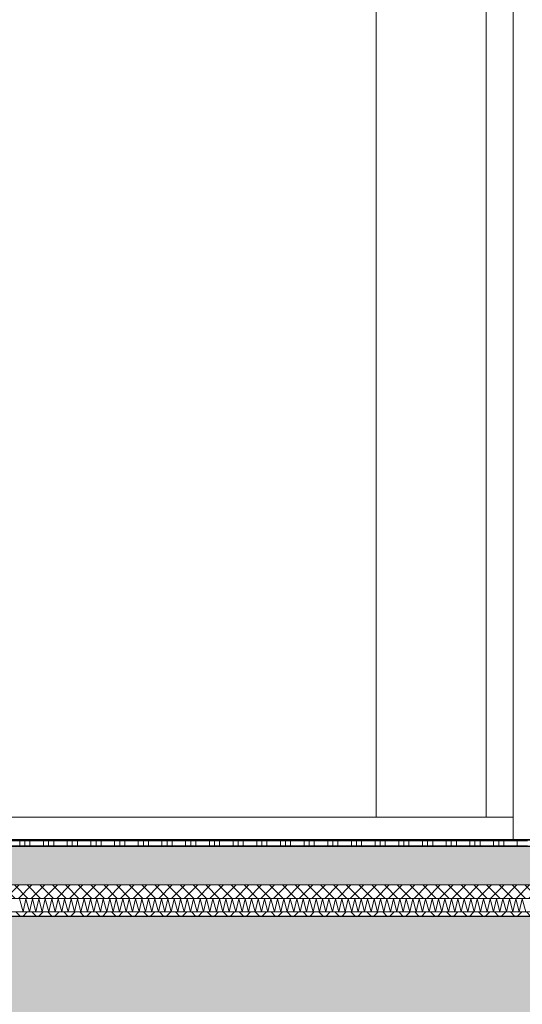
# Model space of a CAD drawing. Header units: metres. Extents: x -16 to 43.7, y -22.2 to 4.
# Tile 48 of 77: x 12.8 to 13.9, y -6.4 to -4.2. Entities that reach past the tile are written whole.
import ezdxf

# ---------------------------------------------------------------- set-up
doc = ezdxf.new("R2010")
doc.units = ezdxf.units.M
doc.header["$MEASUREMENT"] = 0
doc.layers.get('0').update_dxf_attribs({"color": 8, "lineweight": 9})
doc.layers.get('Defpoints').update_dxf_attribs({"color": 8, "lineweight": 9})
for name, color, linetype in [('Neubau_A-Decken', 8, 'Continuous'), ('Neubau_B-Bodenaufbau', 8, 'Continuous'), ('Neubau_B-Pfosten-Riegel-Fassade', 8, 'Continuous'), ('Neubau_T-Bemaßung', 8, 'Continuous')]:
    doc.layers.add(name, color=color, linetype=linetype)
doc.styles.add('ERSTELLTER_STIL_2', font='arial.ttf')
doc.dimstyles.new('ERSTELLTER_STIL__1', dxfattribs={"dimtxt": 0.0875, "dimasz": 0.059375, "dimexe": 0.18, "dimexo": 0.0625, "dimgap": 0, "dimtad": 1, "dimzin": 0, "dimdsep": 46, "dimtxsty": 'ERSTELLTER_STIL_2', "dimblk": 'ARROWHEAD_6', "dimblk1": 'ARROWHEAD_6', "dimblk2": 'ARROWHEAD_6', "dimcen": 0.09, "dimclrd": 7, "dimclre": 7, "dimclrt": 7, "dimazin": 0, "dimtfac": 1, "dimtdec": 4, "dimtmove": 0, "dimatfit": 3, "dimfxl": 1, "dimtolj": 1, "dimtzin": 0, "dimarcsym": 0})

# ---------------------------------------------------------------- blocks, each defined once
blk = doc.blocks.new('*X243', base_point=(3718.7656, 0))
at = {"layer": 'Neubau_B-Bodenaufbau', "color": 7, "linetype": 'Continuous', "lineweight": 9}
for p, q in [((4096.4799, 4.0193), (4096.4876, 3.9907)), ((4096.4876, 3.9907), (4096.4942, 4.0193)), ((4096.4942, 4.0193), (4096.5018, 3.9907)), ((4096.5018, 3.9907), (4096.5085, 4.0193)), ((4096.5085, 4.0193), (4096.5161, 3.9907)), ((4096.5161, 3.9907), (4096.5228, 4.0193)), ((4096.5228, 4.0193), (4096.5304, 3.9907)), ((4096.5304, 3.9907), (4096.537, 4.0193)), ((4096.537, 4.0193), (4096.5447, 3.9907)), ((4096.5447, 3.9907), (4096.5513, 4.0193)), ((4096.5513, 4.0193), (4096.559, 3.9907)), ((4096.559, 3.9907), (4096.5656, 4.0193)), ((4096.5656, 4.0193), (4096.5733, 3.9907)), ((4096.5733, 3.9907), (4096.5799, 4.0193)), ((4096.5799, 4.0193), (4096.5876, 3.9907)), ((4096.5876, 3.9907), (4096.5942, 4.0193)), ((4096.5942, 4.0193), (4096.6018, 3.9907)), ((4096.6018, 3.9907), (4096.6085, 4.0193)), ((4096.6085, 4.0193), (4096.6161, 3.9907)), ((4096.6161, 3.9907), (4096.6228, 4.0193)), ((4096.6228, 4.0193), (4096.6304, 3.9907)), ((4096.6304, 3.9907), (4096.637, 4.0193)), ((4096.637, 4.0193), (4096.6447, 3.9907)), ((4096.6447, 3.9907), (4096.6513, 4.0193)), ((4096.6513, 4.0193), (4096.659, 3.9907)), ((4096.659, 3.9907), (4096.6656, 4.0193)), ((4096.6656, 4.0193), (4096.6733, 3.9907)), ((4096.6733, 3.9907), (4096.6799, 4.0193)), ((4096.6799, 4.0193), (4096.6876, 3.9907)), ((4096.6876, 3.9907), (4096.6942, 4.0193)), ((4096.6942, 4.0193), (4096.7018, 3.9907)), ((4096.7018, 3.9907), (4096.7085, 4.0193)), ((4096.7085, 4.0193), (4096.7161, 3.9907)), ((4096.7161, 3.9907), (4096.7228, 4.0193)), ((4096.7228, 4.0193), (4096.7304, 3.9907)), ((4096.7304, 3.9907), (4096.737, 4.0193)), ((4096.737, 4.0193), (4096.7447, 3.9907)), ((4096.7447, 3.9907), (4096.7513, 4.0193)), ((4096.7513, 4.0193), (4096.759, 3.9907)), ((4096.759, 3.9907), (4096.7656, 4.0193)), ((4096.7656, 4.0193), (4096.7733, 3.9907)), ((4096.7733, 3.9907), (4096.7799, 4.0193)), ((4096.7799, 4.0193), (4096.7876, 3.9907)), ((4096.7876, 3.9907), (4096.7942, 4.0193)), ((4096.7942, 4.0193), (4096.8018, 3.9907)), ((4096.8018, 3.9907), (4096.8085, 4.0193)), ((4096.8085, 4.0193), (4096.8161, 3.9907)), ((4096.8161, 3.9907), (4096.8228, 4.0193)), ((4096.8228, 4.0193), (4096.8304, 3.9907)), ((4096.8304, 3.9907), (4096.837, 4.0193)), ((4096.837, 4.0193), (4096.8447, 3.9907)), ((4096.8447, 3.9907), (4096.8513, 4.0193)), ((4096.8513, 4.0193), (4096.859, 3.9907)), ((4096.859, 3.9907), (4096.8656, 4.0193)), ((4096.8656, 4.0193), (4096.8733, 3.9907)), ((4096.8733, 3.9907), (4096.8799, 4.0193)), ((4096.8799, 4.0193), (4096.8876, 3.9907)), ((4096.8876, 3.9907), (4096.8942, 4.0193)), ((4096.8942, 4.0193), (4096.9018, 3.9907)), ((4096.9018, 3.9907), (4096.9085, 4.0193)), ((4096.9085, 4.0193), (4096.9161, 3.9907)), ((4096.9161, 3.9907), (4096.9228, 4.0193)), ((4096.9228, 4.0193), (4096.9304, 3.9907)), ((4096.9304, 3.9907), (4096.937, 4.0193)), ((4096.937, 4.0193), (4096.9447, 3.9907)), ((4096.9447, 3.9907), (4096.9513, 4.0193)), ((4096.9513, 4.0193), (4096.959, 3.9907)), ((4096.959, 3.9907), (4096.9656, 4.0193)), ((4096.9656, 4.0193), (4096.9733, 3.9907)), ((4096.9733, 3.9907), (4096.9799, 4.0193)), ((4096.9799, 4.0193), (4096.9876, 3.9907)), ((4096.9876, 3.9907), (4096.9942, 4.0193)), ((4096.9942, 4.0193), (4097.0018, 3.9907)), ((4097.0018, 3.9907), (4097.0085, 4.0193)), ((4097.0085, 4.0193), (4097.0161, 3.9907)), ((4097.0161, 3.9907), (4097.0228, 4.0193)), ((4097.0228, 4.0193), (4097.0304, 3.9907)), ((4097.0304, 3.9907), (4097.037, 4.0193)), ((4097.037, 4.0193), (4097.0447, 3.9907)), ((4097.0447, 3.9907), (4097.0513, 4.0193)), ((4097.0513, 4.0193), (4097.059, 3.9907)), ((4097.059, 3.9907), (4097.0656, 4.0193)), ((4097.0656, 4.0193), (4097.0733, 3.9907)), ((4097.0733, 3.9907), (4097.0799, 4.0193)), ((4097.0799, 4.0193), (4097.0876, 3.9907)), ((4097.0876, 3.9907), (4097.0942, 4.0193)), ((4097.0942, 4.0193), (4097.1018, 3.9907)), ((4097.1018, 3.9907), (4097.1085, 4.0193)), ((4097.1085, 4.0193), (4097.1161, 3.9907)), ((4097.1161, 3.9907), (4097.1228, 4.0193)), ((4097.1228, 4.0193), (4097.1304, 3.9907)), ((4097.1304, 3.9907), (4097.137, 4.0193)), ((4097.137, 4.0193), (4097.1447, 3.9907)), ((4097.1447, 3.9907), (4097.1513, 4.0193)), ((4097.1513, 4.0193), (4097.159, 3.9907)), ((4097.159, 3.9907), (4097.1656, 4.0193)), ((4097.1656, 4.0193), (4097.1733, 3.9907)), ((4097.1733, 3.9907), (4097.1799, 4.0193)), ((4097.1799, 4.0193), (4097.1876, 3.9907)), ((4097.1876, 3.9907), (4097.1942, 4.0193)), ((4097.1942, 4.0193), (4097.2018, 3.9907)), ((4097.2018, 3.9907), (4097.2085, 4.0193)), ((4097.2085, 4.0193), (4097.2161, 3.9907)), ((4097.2161, 3.9907), (4097.2228, 4.0193)), ((4097.2228, 4.0193), (4097.2304, 3.9907)), ((4097.2304, 3.9907), (4097.237, 4.0193)), ((4097.237, 4.0193), (4097.2447, 3.9907)), ((4097.2447, 3.9907), (4097.2513, 4.0193)), ((4097.2513, 4.0193), (4097.259, 3.9907)), ((4097.259, 3.9907), (4097.2656, 4.0193)), ((4097.2656, 4.0193), (4097.2733, 3.9907)), ((4097.2733, 3.9907), (4097.2799, 4.0193)), ((4097.2799, 4.0193), (4097.2876, 3.9907)), ((4097.2876, 3.9907), (4097.2942, 4.0193)), ((4097.2942, 4.0193), (4097.3018, 3.9907)), ((4097.3018, 3.9907), (4097.3085, 4.0193)), ((4097.3085, 4.0193), (4097.3161, 3.9907)), ((4097.3161, 3.9907), (4097.3228, 4.0193)), ((4097.3228, 4.0193), (4097.3304, 3.9907)), ((4097.3304, 3.9907), (4097.337, 4.0193)), ((4097.337, 4.0193), (4097.3447, 3.9907)), ((4097.3447, 3.9907), (4097.3513, 4.0193)), ((4097.3513, 4.0193), (4097.359, 3.9907)), ((4097.359, 3.9907), (4097.3656, 4.0193)), ((4097.3656, 4.0193), (4097.3733, 3.9907)), ((4097.3733, 3.9907), (4097.3799, 4.0193)), ((4097.3799, 4.0193), (4097.3876, 3.9907)), ((4097.3876, 3.9907), (4097.3942, 4.0193)), ((4097.3942, 4.0193), (4097.4018, 3.9907)), ((4097.4018, 3.9907), (4097.4085, 4.0193)), ((4097.4085, 4.0193), (4097.4161, 3.9907)), ((4097.4161, 3.9907), (4097.4228, 4.0193)), ((4097.4228, 4.0193), (4097.4304, 3.9907)), ((4097.4304, 3.9907), (4097.437, 4.0193)), ((4097.437, 4.0193), (4097.4447, 3.9907)), ((4097.4447, 3.9907), (4097.4513, 4.0193)), ((4097.4513, 4.0193), (4097.459, 3.9907)), ((4097.459, 3.9907), (4097.4656, 4.0193)), ((4097.4656, 4.0193), (4097.4733, 3.9907)), ((4097.4733, 3.9907), (4097.4799, 4.0193)), ((4097.4799, 4.0193), (4097.4876, 3.9907)), ((4097.4876, 3.9907), (4097.4942, 4.0193)), ((4097.4942, 4.0193), (4097.5018, 3.9907)), ((4097.5018, 3.9907), (4097.5085, 4.0193)), ((4097.5085, 4.0193), (4097.5161, 3.9907)), ((4097.5161, 3.9907), (4097.5228, 4.0193)), ((4097.5228, 4.0193), (4097.5304, 3.9907)), ((4097.5304, 3.9907), (4097.537, 4.0193)), ((4097.537, 4.0193), (4097.5447, 3.9907)), ((4097.5447, 3.9907), (4097.5513, 4.0193)), ((4097.5513, 4.0193), (4097.559, 3.9907)), ((4097.559, 3.9907), (4097.5656, 4.0193)), ((4097.5656, 4.0193), (4097.5733, 3.9907)), ((4097.5733, 3.9907), (4097.5799, 4.0193)), ((4097.5799, 4.0193), (4097.5876, 3.9907)), ((4097.5876, 3.9907), (4097.5942, 4.0193)), ((4097.5942, 4.0193), (4097.6018, 3.9907))]:
    blk.add_line(p, q, dxfattribs=at)
blk = doc.blocks.new('*X244', base_point=(3718.7656, 0))
at = {"layer": 'Neubau_B-Bodenaufbau', "color": 7, "linetype": 'Continuous', "lineweight": 9}
for p, q in [((4096.4506, 4.1475), (4096.5031, 4.1475)), ((4096.4806, 4.15), (4096.4806, 4.1475)), ((4096.4806, 4.1475), (4096.4806, 4.135)), ((4096.4919, 4.15), (4096.4919, 4.1475)), ((4096.4919, 4.1475), (4096.4919, 4.135)), ((4096.5031, 4.15), (4096.5031, 4.1475)), ((4096.5031, 4.1475), (4096.5556, 4.1475)), ((4096.5031, 4.1475), (4096.5031, 4.135)), ((4096.5331, 4.15), (4096.5331, 4.1475)), ((4096.5331, 4.1475), (4096.5331, 4.135)), ((4096.5444, 4.15), (4096.5444, 4.1475)), ((4096.5444, 4.1475), (4096.5444, 4.135)), ((4096.5556, 4.15), (4096.5556, 4.1475)), ((4096.5556, 4.1475), (4096.6081, 4.1475)), ((4096.5556, 4.1475), (4096.5556, 4.135)), ((4096.5856, 4.15), (4096.5856, 4.1475)), ((4096.5856, 4.1475), (4096.5856, 4.135)), ((4096.5969, 4.15), (4096.5969, 4.1475)), ((4096.5969, 4.1475), (4096.5969, 4.135)), ((4096.6081, 4.15), (4096.6081, 4.1475)), ((4096.6081, 4.1475), (4096.6606, 4.1475)), ((4096.6081, 4.1475), (4096.6081, 4.135)), ((4096.6381, 4.15), (4096.6381, 4.1475)), ((4096.6381, 4.1475), (4096.6381, 4.135)), ((4096.6494, 4.15), (4096.6494, 4.1475)), ((4096.6494, 4.1475), (4096.6494, 4.135)), ((4096.6606, 4.15), (4096.6606, 4.1475)), ((4096.6606, 4.1475), (4096.7131, 4.1475)), ((4096.6606, 4.1475), (4096.6606, 4.135)), ((4096.6906, 4.15), (4096.6906, 4.1475)), ((4096.6906, 4.1475), (4096.6906, 4.135)), ((4096.7019, 4.15), (4096.7019, 4.1475)), ((4096.7019, 4.1475), (4096.7019, 4.135)), ((4096.7131, 4.15), (4096.7131, 4.1475)), ((4096.7131, 4.1475), (4096.7656, 4.1475)), ((4096.7131, 4.1475), (4096.7131, 4.135)), ((4096.7431, 4.15), (4096.7431, 4.1475)), ((4096.7431, 4.1475), (4096.7431, 4.135)), ((4096.7544, 4.15), (4096.7544, 4.1475)), ((4096.7544, 4.1475), (4096.7544, 4.135)), ((4096.7656, 4.15), (4096.7656, 4.1475)), ((4096.7656, 4.1475), (4096.8181, 4.1475)), ((4096.7656, 4.1475), (4096.7656, 4.135)), ((4096.7956, 4.15), (4096.7956, 4.1475)), ((4096.7956, 4.1475), (4096.7956, 4.135)), ((4096.8069, 4.15), (4096.8069, 4.1475)), ((4096.8069, 4.1475), (4096.8069, 4.135)), ((4096.8181, 4.15), (4096.8181, 4.1475)), ((4096.8181, 4.1475), (4096.8706, 4.1475)), ((4096.8181, 4.1475), (4096.8181, 4.135)), ((4096.8481, 4.15), (4096.8481, 4.1475)), ((4096.8481, 4.1475), (4096.8481, 4.135)), ((4096.8594, 4.15), (4096.8594, 4.1475)), ((4096.8594, 4.1475), (4096.8594, 4.135)), ((4096.8706, 4.15), (4096.8706, 4.1475)), ((4096.8706, 4.1475), (4096.9231, 4.1475)), ((4096.8706, 4.1475), (4096.8706, 4.135)), ((4096.9006, 4.15), (4096.9006, 4.1475)), ((4096.9006, 4.1475), (4096.9006, 4.135)), ((4096.9119, 4.15), (4096.9119, 4.1475)), ((4096.9119, 4.1475), (4096.9119, 4.135)), ((4096.9231, 4.15), (4096.9231, 4.1475)), ((4096.9231, 4.1475), (4096.9756, 4.1475)), ((4096.9231, 4.1475), (4096.9231, 4.135)), ((4096.9531, 4.15), (4096.9531, 4.1475)), ((4096.9531, 4.1475), (4096.9531, 4.135)), ((4096.9644, 4.15), (4096.9644, 4.1475)), ((4096.9644, 4.1475), (4096.9644, 4.135)), ((4096.9756, 4.15), (4096.9756, 4.1475)), ((4096.9756, 4.1475), (4097.0281, 4.1475)), ((4096.9756, 4.1475), (4096.9756, 4.135)), ((4097.0056, 4.15), (4097.0056, 4.1475)), ((4097.0056, 4.1475), (4097.0056, 4.135)), ((4097.0169, 4.15), (4097.0169, 4.1475)), ((4097.0169, 4.1475), (4097.0169, 4.135)), ((4097.0281, 4.15), (4097.0281, 4.1475)), ((4097.0281, 4.1475), (4097.0806, 4.1475)), ((4097.0281, 4.1475), (4097.0281, 4.135)), ((4097.0581, 4.15), (4097.0581, 4.1475)), ((4097.0581, 4.1475), (4097.0581, 4.135)), ((4097.0694, 4.15), (4097.0694, 4.1475)), ((4097.0694, 4.1475), (4097.0694, 4.135)), ((4097.0806, 4.15), (4097.0806, 4.1475)), ((4097.0806, 4.1475), (4097.1331, 4.1475)), ((4097.0806, 4.1475), (4097.0806, 4.135)), ((4097.1106, 4.15), (4097.1106, 4.1475)), ((4097.1106, 4.1475), (4097.1106, 4.135)), ((4097.1219, 4.15), (4097.1219, 4.1475)), ((4097.1219, 4.1475), (4097.1219, 4.135)), ((4097.1331, 4.15), (4097.1331, 4.1475)), ((4097.1331, 4.1475), (4097.1856, 4.1475)), ((4097.1331, 4.1475), (4097.1331, 4.135)), ((4097.1631, 4.15), (4097.1631, 4.1475)), ((4097.1631, 4.1475), (4097.1631, 4.135)), ((4097.1744, 4.15), (4097.1744, 4.1475)), ((4097.1744, 4.1475), (4097.1744, 4.135)), ((4097.1856, 4.15), (4097.1856, 4.1475)), ((4097.1856, 4.1475), (4097.2381, 4.1475)), ((4097.1856, 4.1475), (4097.1856, 4.135)), ((4097.2156, 4.15), (4097.2156, 4.1475)), ((4097.2156, 4.1475), (4097.2156, 4.135)), ((4097.2269, 4.15), (4097.2269, 4.1475)), ((4097.2269, 4.1475), (4097.2269, 4.135)), ((4097.2381, 4.15), (4097.2381, 4.1475)), ((4097.2381, 4.1475), (4097.2906, 4.1475)), ((4097.2381, 4.1475), (4097.2381, 4.135)), ((4097.2681, 4.15), (4097.2681, 4.1475)), ((4097.2681, 4.1475), (4097.2681, 4.135)), ((4097.2794, 4.15), (4097.2794, 4.1475)), ((4097.2794, 4.1475), (4097.2794, 4.135)), ((4097.2906, 4.15), (4097.2906, 4.1475)), ((4097.2906, 4.1475), (4097.3431, 4.1475)), ((4097.2906, 4.1475), (4097.2906, 4.135)), ((4097.3206, 4.15), (4097.3206, 4.1475)), ((4097.3206, 4.1475), (4097.3206, 4.135)), ((4097.3319, 4.15), (4097.3319, 4.1475)), ((4097.3319, 4.1475), (4097.3319, 4.135)), ((4097.3431, 4.15), (4097.3431, 4.1475)), ((4097.3431, 4.1475), (4097.3956, 4.1475)), ((4097.3431, 4.1475), (4097.3431, 4.135)), ((4097.3731, 4.15), (4097.3731, 4.1475)), ((4097.3731, 4.1475), (4097.3731, 4.135)), ((4097.3844, 4.15), (4097.3844, 4.1475)), ((4097.3844, 4.1475), (4097.3844, 4.135)), ((4097.3956, 4.15), (4097.3956, 4.1475)), ((4097.3956, 4.1475), (4097.4481, 4.1475)), ((4097.3956, 4.1475), (4097.3956, 4.135)), ((4097.4256, 4.15), (4097.4256, 4.1475)), ((4097.4256, 4.1475), (4097.4256, 4.135)), ((4097.4369, 4.15), (4097.4369, 4.1475)), ((4097.4369, 4.1475), (4097.4369, 4.135)), ((4097.4481, 4.15), (4097.4481, 4.1475)), ((4097.4481, 4.1475), (4097.5006, 4.1475)), ((4097.4481, 4.1475), (4097.4481, 4.135)), ((4097.4781, 4.15), (4097.4781, 4.1475)), ((4097.4781, 4.1475), (4097.4781, 4.135)), ((4097.4894, 4.15), (4097.4894, 4.1475)), ((4097.4894, 4.1475), (4097.4894, 4.135)), ((4097.5006, 4.15), (4097.5006, 4.1475)), ((4097.5006, 4.1475), (4097.5531, 4.1475)), ((4097.5006, 4.1475), (4097.5006, 4.135)), ((4097.5306, 4.15), (4097.5306, 4.1475)), ((4097.5306, 4.1475), (4097.5306, 4.135)), ((4097.5419, 4.15), (4097.5419, 4.1475)), ((4097.5419, 4.1475), (4097.5419, 4.135)), ((4097.5531, 4.15), (4097.5531, 4.1475)), ((4097.5531, 4.1475), (4097.6056, 4.1475)), ((4097.5531, 4.1475), (4097.5531, 4.135)), ((4097.5831, 4.15), (4097.5831, 4.1475)), ((4097.5831, 4.1475), (4097.5831, 4.135)), ((4096.4506, 4.1363), (4096.5031, 4.1363)), ((4096.5031, 4.1363), (4096.5556, 4.1363)), ((4096.5556, 4.1363), (4096.6081, 4.1363)), ((4096.6081, 4.1363), (4096.6606, 4.1363)), ((4096.6606, 4.1363), (4096.7131, 4.1363)), ((4096.7131, 4.1363), (4096.7656, 4.1363)), ((4096.7656, 4.1363), (4096.8181, 4.1363)), ((4096.8181, 4.1363), (4096.8706, 4.1363)), ((4096.8706, 4.1363), (4096.9231, 4.1363)), ((4096.9231, 4.1363), (4096.9756, 4.1363)), ((4096.9756, 4.1363), (4097.0281, 4.1363)), ((4097.0281, 4.1363), (4097.0806, 4.1363)), ((4097.0806, 4.1363), (4097.1331, 4.1363)), ((4097.1331, 4.1363), (4097.1856, 4.1363)), ((4097.1856, 4.1363), (4097.2381, 4.1363)), ((4097.2381, 4.1363), (4097.2906, 4.1363)), ((4097.2906, 4.1363), (4097.3431, 4.1363)), ((4097.3431, 4.1363), (4097.3956, 4.1363)), ((4097.3956, 4.1363), (4097.4481, 4.1363)), ((4097.4481, 4.1363), (4097.5006, 4.1363)), ((4097.5006, 4.1363), (4097.5531, 4.1363)), ((4097.5531, 4.1363), (4097.6056, 4.1363))]:
    blk.add_line(p, q, dxfattribs=at)
blk = doc.blocks.new('ARROWHEAD_6')
at = {"color": 0, "linetype": 'Continuous', "lineweight": 0}
for p, q in [((-0.5, -0.5), (0.5, 0.5)), ((0, 0), (-1, 0))]:
    blk.add_line(p, q, dxfattribs=at)
blk = doc.blocks.new('*D282')
at = {"layer": 'Defpoints', "color": 0, "linetype": 'Continuous', "transparency": 16777216}
for p in [(4.1043, -6.195), (23.555, -6.195), (11.715, -6.495)]:
    blk.add_point(p, dxfattribs=at)
at = {"layer": 'Neubau_T-Bemaßung', "linetype": 'Continuous', "lineweight": -2, "transparency": 16777216}
for p, q in [((4.1043, -6.1356), (4.1043, -6.0763)), ((23.4925, -6.195), (3.9243, -6.195)), ((4.1043, -6.195), (4.1043, -6.2317)), ((4.1043, -6.495), (4.1043, -6.4586)), ((11.6525, -6.495), (3.9243, -6.495)), ((4.1043, -6.5544), (4.1043, -6.6138))]:
    blk.add_line(p, q, dxfattribs=at)
at = {"layer": 'Neubau_T-Bemaßung', "linetype": 'Continuous', "lineweight": -2, "transparency": 16777216, "xscale": 0.059375, "yscale": 0.059375, "zscale": 0.059375}
for p, rotation in [((4.1043, -6.195), 270), ((4.1043, -6.495), 90)]:
    blk.add_blockref('ARROWHEAD_6', p, dxfattribs=dict(at, rotation=rotation))
at = {"layer": 'Neubau_T-Bemaßung', "linetype": 'Continuous', "lineweight": 9, "transparency": 16777216, "insert": (4.1043, -6.3451), "char_height": 0.0875, "attachment_point": 5, "rotation": 90, "style": 'ERSTELLTER_STIL_2'}
blk.add_mtext('\\A1;0.30', dxfattribs=at)
blk = doc.blocks.new('*D283')
at = {"layer": 'Defpoints', "color": 0, "linetype": 'Continuous', "transparency": 16777216}
for p in [(3.9908, -6.195), (23.555, -6.195), (23.555, -6.195)]:
    blk.add_point(p, dxfattribs=at)
at = {"layer": 'Neubau_T-Bemaßung', "linetype": 'Continuous', "lineweight": -2, "transparency": 16777216}
for p, q in [((3.9908, -6.1356), (3.9908, -6.0763)), ((23.4925, -6.195), (3.8108, -6.195)), ((23.4925, -6.195), (3.8108, -6.195)), ((3.9908, -6.2544), (3.9908, -6.3138))]:
    blk.add_line(p, q, dxfattribs=at)
at = {"layer": 'Neubau_T-Bemaßung', "linetype": 'Continuous', "lineweight": -2, "transparency": 16777216, "xscale": 0.059375, "yscale": 0.059375, "zscale": 0.059375}
for rotation in [270, 90]:
    blk.add_blockref('ARROWHEAD_6', (3.9908, -6.195), dxfattribs=dict(at, rotation=rotation))
at = {"layer": 'Neubau_T-Bemaßung', "linetype": 'Continuous', "lineweight": 9, "transparency": 16777216, "insert": (4.1043, -6.0763), "char_height": 0.0875, "attachment_point": 5, "rotation": 90, "style": 'ERSTELLTER_STIL_2'}
blk.add_mtext('\\A1;0.00', dxfattribs=at)
blk = doc.blocks.new('*D284')
at = {"layer": 'Defpoints', "color": 0, "linetype": 'Continuous', "transparency": 16777216}
for p in [(4.1043, -2.695), (11.715, -2.695), (23.555, -6.195)]:
    blk.add_point(p, dxfattribs=at)
at = {"layer": 'Neubau_T-Bemaßung', "linetype": 'Continuous', "lineweight": -2, "transparency": 16777216}
for p, q in [((11.6525, -2.695), (3.9243, -2.695)), ((4.1043, -2.7544), (4.1043, -4.335)), ((4.1043, -6.1356), (4.1043, -4.562)), ((23.4925, -6.195), (3.9243, -6.195))]:
    blk.add_line(p, q, dxfattribs=at)
at = {"layer": 'Neubau_T-Bemaßung', "linetype": 'Continuous', "lineweight": -2, "transparency": 16777216, "xscale": 0.059375, "yscale": 0.059375, "zscale": 0.059375}
for p, rotation in [((4.1043, -2.695), 90), ((4.1043, -6.195), 270)]:
    blk.add_blockref('ARROWHEAD_6', p, dxfattribs=dict(at, rotation=rotation))
at = {"layer": 'Neubau_T-Bemaßung', "linetype": 'Continuous', "lineweight": 9, "transparency": 16777216, "insert": (4.1043, -4.4485), "char_height": 0.0875, "attachment_point": 5, "rotation": 90, "style": 'ERSTELLTER_STIL_2'}
blk.add_mtext('\\A1;3.50', dxfattribs=at)
blk = doc.blocks.new('*D296')
at = {"layer": 'Defpoints', "color": 0, "linetype": 'Continuous', "transparency": 16777216}
for p in [(3.7543, -6.195), (23.555, -6.195), (11.715, -6.495)]:
    blk.add_point(p, dxfattribs=at)
at = {"layer": 'Neubau_T-Bemaßung', "linetype": 'Continuous', "lineweight": -2, "transparency": 16777216}
for p, q in [((3.7543, -6.1356), (3.7543, -6.0763)), ((23.4925, -6.195), (3.5743, -6.195)), ((3.7543, -6.195), (3.7543, -6.2317)), ((3.7543, -6.495), (3.7543, -6.4586)), ((11.6525, -6.495), (3.5743, -6.495)), ((3.7543, -6.5544), (3.7543, -6.6138))]:
    blk.add_line(p, q, dxfattribs=at)
at = {"layer": 'Neubau_T-Bemaßung', "linetype": 'Continuous', "lineweight": -2, "transparency": 16777216, "xscale": 0.059375, "yscale": 0.059375, "zscale": 0.059375}
for p, rotation in [((3.7543, -6.195), 270), ((3.7543, -6.495), 90)]:
    blk.add_blockref('ARROWHEAD_6', p, dxfattribs=dict(at, rotation=rotation))
at = {"layer": 'Neubau_T-Bemaßung', "linetype": 'Continuous', "lineweight": 9, "transparency": 16777216, "insert": (3.7543, -6.3451), "char_height": 0.0875, "attachment_point": 5, "rotation": 90, "style": 'ERSTELLTER_STIL_2'}
blk.add_mtext('\\A1;0.30', dxfattribs=at)
blk = doc.blocks.new('*D297')
at = {"layer": 'Defpoints', "color": 0, "linetype": 'Continuous', "transparency": 16777216}
for p in [(3.6408, -6.195), (23.555, -6.195), (23.555, -6.195)]:
    blk.add_point(p, dxfattribs=at)
at = {"layer": 'Neubau_T-Bemaßung', "linetype": 'Continuous', "lineweight": -2, "transparency": 16777216}
for p, q in [((3.6408, -6.1356), (3.6408, -6.0763)), ((23.4925, -6.195), (3.4608, -6.195)), ((23.4925, -6.195), (3.4608, -6.195)), ((3.6408, -6.2544), (3.6408, -6.3138))]:
    blk.add_line(p, q, dxfattribs=at)
at = {"layer": 'Neubau_T-Bemaßung', "linetype": 'Continuous', "lineweight": -2, "transparency": 16777216, "xscale": 0.059375, "yscale": 0.059375, "zscale": 0.059375}
for rotation in [270, 90]:
    blk.add_blockref('ARROWHEAD_6', (3.6408, -6.195), dxfattribs=dict(at, rotation=rotation))
at = {"layer": 'Neubau_T-Bemaßung', "linetype": 'Continuous', "lineweight": 9, "transparency": 16777216, "insert": (3.7543, -6.0763), "char_height": 0.0875, "attachment_point": 5, "rotation": 90, "style": 'ERSTELLTER_STIL_2'}
blk.add_mtext('\\A1;0.00', dxfattribs=at)
blk = doc.blocks.new('*D298')
at = {"layer": 'Defpoints', "color": 0, "linetype": 'Continuous', "transparency": 16777216}
for p in [(-9.662, -6.025), (3.6406, -6.025), (23.555, -6.195)]:
    blk.add_point(p, dxfattribs=at)
at = {"layer": 'Neubau_T-Bemaßung', "linetype": 'Continuous', "lineweight": -2, "transparency": 16777216}
for p, q in [((3.6406, -6.025), (3.6406, -5.9272)), ((-9.5995, -6.025), (3.8206, -6.025)), ((3.6406, -6.1356), (3.6406, -6.0844)), ((23.4925, -6.195), (3.4606, -6.195))]:
    blk.add_line(p, q, dxfattribs=at)
at = {"layer": 'Neubau_T-Bemaßung', "linetype": 'Continuous', "lineweight": -2, "transparency": 16777216, "xscale": 0.059375, "yscale": 0.059375, "zscale": 0.059375}
for p, rotation in [((3.6406, -6.025), 90), ((3.6406, -6.195), 270)]:
    blk.add_blockref('ARROWHEAD_6', p, dxfattribs=dict(at, rotation=rotation))
at = {"layer": 'Neubau_T-Bemaßung', "linetype": 'Continuous', "lineweight": 9, "transparency": 16777216, "insert": (3.7543, -5.9272), "char_height": 0.0875, "attachment_point": 5, "rotation": 90, "style": 'ERSTELLTER_STIL_2'}
blk.add_mtext('\\A1;0.17', dxfattribs=at)
blk = doc.blocks.new('*D307')
at = {"layer": 'Defpoints', "color": 0, "linetype": 'Continuous', "transparency": 16777216}
for p in [(19.7579, -6.195), (23.555, -6.195), (11.715, -6.495)]:
    blk.add_point(p, dxfattribs=at)
at = {"layer": 'Neubau_T-Bemaßung', "linetype": 'Continuous', "lineweight": -2, "transparency": 16777216}
for p, q in [((19.7579, -6.1356), (19.7579, -6.0763)), ((23.4925, -6.195), (19.5779, -6.195)), ((19.7579, -6.195), (19.7579, -6.2317)), ((19.7579, -6.495), (19.7579, -6.4586)), ((11.7775, -6.495), (19.9379, -6.495)), ((19.7579, -6.5544), (19.7579, -6.6138))]:
    blk.add_line(p, q, dxfattribs=at)
at = {"layer": 'Neubau_T-Bemaßung', "linetype": 'Continuous', "lineweight": -2, "transparency": 16777216, "xscale": 0.059375, "yscale": 0.059375, "zscale": 0.059375}
for p, rotation in [((19.7579, -6.195), 270), ((19.7579, -6.495), 90)]:
    blk.add_blockref('ARROWHEAD_6', p, dxfattribs=dict(at, rotation=rotation))
at = {"layer": 'Neubau_T-Bemaßung', "linetype": 'Continuous', "lineweight": 9, "transparency": 16777216, "insert": (19.7579, -6.3451), "char_height": 0.0875, "attachment_point": 5, "rotation": 90, "style": 'ERSTELLTER_STIL_2'}
blk.add_mtext('\\A1;0.30', dxfattribs=at)
blk = doc.blocks.new('*D309')
at = {"layer": 'Defpoints', "color": 0, "linetype": 'Continuous', "transparency": 16777216}
for p in [(11.715, -2.695), (19.7579, -2.695), (23.555, -6.195)]:
    blk.add_point(p, dxfattribs=at)
at = {"layer": 'Neubau_T-Bemaßung', "linetype": 'Continuous', "lineweight": -2, "transparency": 16777216}
for p, q in [((11.7775, -2.695), (19.9379, -2.695)), ((19.7579, -2.7544), (19.7579, -4.335)), ((19.7579, -6.1356), (19.7579, -4.562)), ((23.4925, -6.195), (19.5779, -6.195))]:
    blk.add_line(p, q, dxfattribs=at)
at = {"layer": 'Neubau_T-Bemaßung', "linetype": 'Continuous', "lineweight": -2, "transparency": 16777216, "xscale": 0.059375, "yscale": 0.059375, "zscale": 0.059375}
for p, rotation in [((19.7579, -2.695), 90), ((19.7579, -6.195), 270)]:
    blk.add_blockref('ARROWHEAD_6', p, dxfattribs=dict(at, rotation=rotation))
at = {"layer": 'Neubau_T-Bemaßung', "linetype": 'Continuous', "lineweight": 9, "transparency": 16777216, "insert": (19.7579, -4.4485), "char_height": 0.0875, "attachment_point": 5, "rotation": 90, "style": 'ERSTELLTER_STIL_2'}
blk.add_mtext('\\A1;3.50', dxfattribs=at)
blk = doc.blocks.new('*D317')
at = {"layer": 'Defpoints', "color": 0, "linetype": 'Continuous', "transparency": 16777216}
for p in [(19.4079, -6.195), (23.555, -6.195), (11.715, -6.495)]:
    blk.add_point(p, dxfattribs=at)
at = {"layer": 'Neubau_T-Bemaßung', "linetype": 'Continuous', "lineweight": -2, "transparency": 16777216}
for p, q in [((19.4079, -6.1356), (19.4079, -6.0763)), ((23.4925, -6.195), (19.2279, -6.195)), ((19.4079, -6.195), (19.4079, -6.2317)), ((19.4079, -6.495), (19.4079, -6.4586)), ((11.7775, -6.495), (19.5879, -6.495)), ((19.4079, -6.5544), (19.4079, -6.6138))]:
    blk.add_line(p, q, dxfattribs=at)
at = {"layer": 'Neubau_T-Bemaßung', "linetype": 'Continuous', "lineweight": -2, "transparency": 16777216, "xscale": 0.059375, "yscale": 0.059375, "zscale": 0.059375}
for p, rotation in [((19.4079, -6.195), 270), ((19.4079, -6.495), 90)]:
    blk.add_blockref('ARROWHEAD_6', p, dxfattribs=dict(at, rotation=rotation))
at = {"layer": 'Neubau_T-Bemaßung', "linetype": 'Continuous', "lineweight": 9, "transparency": 16777216, "insert": (19.4079, -6.3451), "char_height": 0.0875, "attachment_point": 5, "rotation": 90, "style": 'ERSTELLTER_STIL_2'}
blk.add_mtext('\\A1;0.30', dxfattribs=at)
blk = doc.blocks.new('*D319')
at = {"layer": 'Defpoints', "color": 0, "linetype": 'Continuous', "transparency": 16777216}
for p in [(-9.662, -6.025), (19.2942, -6.025), (23.555, -6.195)]:
    blk.add_point(p, dxfattribs=at)
at = {"layer": 'Neubau_T-Bemaßung', "linetype": 'Continuous', "lineweight": -2, "transparency": 16777216}
for p, q in [((19.2942, -6.025), (19.2942, -5.9272)), ((-9.5995, -6.025), (19.4742, -6.025)), ((19.2942, -6.1356), (19.2942, -6.0844)), ((23.4925, -6.195), (19.1142, -6.195))]:
    blk.add_line(p, q, dxfattribs=at)
at = {"layer": 'Neubau_T-Bemaßung', "linetype": 'Continuous', "lineweight": -2, "transparency": 16777216, "xscale": 0.059375, "yscale": 0.059375, "zscale": 0.059375}
for p, rotation in [((19.2942, -6.025), 90), ((19.2942, -6.195), 270)]:
    blk.add_blockref('ARROWHEAD_6', p, dxfattribs=dict(at, rotation=rotation))
at = {"layer": 'Neubau_T-Bemaßung', "linetype": 'Continuous', "lineweight": 9, "transparency": 16777216, "insert": (19.4079, -5.9272), "char_height": 0.0875, "attachment_point": 5, "rotation": 90, "style": 'ERSTELLTER_STIL_2'}
blk.add_mtext('\\A1;0.17', dxfattribs=at)
blk = doc.blocks.new('*D320')
at = {"layer": 'Defpoints', "color": 0, "linetype": 'Continuous', "transparency": 16777216}
for p in [(11.715, -3.025), (19.4079, -3.025), (-9.662, -6.025)]:
    blk.add_point(p, dxfattribs=at)
at = {"layer": 'Neubau_T-Bemaßung', "linetype": 'Continuous', "lineweight": -2, "transparency": 16777216}
for p, q in [((11.7775, -3.025), (19.5879, -3.025)), ((19.4079, -3.0844), (19.4079, -4.415)), ((19.4079, -5.9656), (19.4079, -4.642)), ((-9.5995, -6.025), (19.5879, -6.025))]:
    blk.add_line(p, q, dxfattribs=at)
at = {"layer": 'Neubau_T-Bemaßung', "linetype": 'Continuous', "lineweight": -2, "transparency": 16777216, "xscale": 0.059375, "yscale": 0.059375, "zscale": 0.059375}
for p, rotation in [((19.4079, -3.025), 90), ((19.4079, -6.025), 270)]:
    blk.add_blockref('ARROWHEAD_6', p, dxfattribs=dict(at, rotation=rotation))
at = {"layer": 'Neubau_T-Bemaßung', "linetype": 'Continuous', "lineweight": 9, "transparency": 16777216, "insert": (19.4079, -4.5285), "char_height": 0.0875, "attachment_point": 5, "rotation": 90, "style": 'ERSTELLTER_STIL_2'}
blk.add_mtext('\\A1;3.00', dxfattribs=at)

msp = doc.modelspace()

# ---------------------------------------------------------------- hatches: boundary and pattern name
at = {"layer": 'Neubau_A-Decken', "linetype": 'Continuous', "lineweight": 0}
h = msp.add_hatch(dxfattribs=at)
h.set_pattern_fill('BETON__STAHLBETON_0001', color=256, style=0, pattern_type=2)
h.set_pattern_definition([(45, (-364.88789, -10.175), (-0.084852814, 0.084852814), []), (45, (-364.93032, -10.13257), (-0.084852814, 0.084852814), [0.09, -0.03])])
h.paths.add_polyline_path([(-0.125, -6.195), (-0.125, -6.495), (23.555, -6.495), (23.555, -6.195), (7.325, -6.195), (7.325, -6.205), (-0.07, -6.205), (-0.07, -6.195)])
at = {"layer": 'Neubau_B-Bodenaufbau', "linetype": 'Continuous', "lineweight": 0}
h = msp.add_hatch(dxfattribs=at)
h.set_pattern_fill('BETON__UNBEWEHRT_0001', color=256, style=0, pattern_type=2)
h.set_pattern_definition([(45, (-364.88789, -10.175), (-0.035355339, 0.035355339), [0.0375, -0.0125]), (45, (-364.88789, -10.139645), (-0.035355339, 0.035355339), [0.0375, -0.0125])])
h.paths.add_polyline_path([(7.325, -6.04), (7.325, -6.125), (16.105, -6.125), (16.105, -6.04)])
h = msp.add_hatch(dxfattribs=at)
h.set_pattern_fill('DÄMMUNG__HART_2_0001', color=256, style=0, pattern_type=2)
h.set_pattern_definition([(45, (-364.88789, -10.175), (-0.0141421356, 0.0141421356), []), (135, (-364.88789, -10.175), (0.0141421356, 0.0141421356), [])])
h.paths.add_polyline_path([(7.325, -6.125), (7.325, -6.155), (16.105, -6.155), (16.105, -6.125)])
h = msp.add_hatch(dxfattribs=at)
h.set_pattern_fill('GUßASPHALT_0001', color=256, style=0, pattern_type=2)
h.set_pattern_definition([(45, (-364.88789, -10.175), (-0.0176776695, 0.0176776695), []), (135, (-364.88789, -10.175), (0.0176776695, 0.0176776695), [])])
h.paths.add_polyline_path([(7.325, -6.195), (16.105, -6.195), (16.105, -6.185), (7.325, -6.185)])

# ---------------------------------------------------------------- linework, layer by layer
at = {"layer": 'Neubau_A-Decken', "linetype": 'Continuous', "lineweight": 25, "flags": 128}
msp.add_lwpolyline([(23.555, -6.195), (23.525, -6.195), (23.5125, -6.195), (23.5, -6.195), (16.105, -6.195), (7.325, -6.195), (-0.07, -6.195), (-0.0825, -6.195), (-0.095, -6.195), (-0.125, -6.195)], dxfattribs=at)
at = {"layer": 'Neubau_B-Bodenaufbau', "linetype": 'Continuous', "lineweight": 25}
msp.add_line((16.105, -6.04), (7.325, -6.04), dxfattribs=at)
at = {"layer": 'Neubau_B-Bodenaufbau', "linetype": 'Continuous', "lineweight": 15}
for p, q in [((16.105, -6.125), (7.325, -6.125)), ((16.105, -6.155), (7.325, -6.155)), ((16.105, -6.185), (7.325, -6.185))]:
    msp.add_line(p, q, dxfattribs=at)
at = {"layer": 'Neubau_B-Bodenaufbau', "linetype": 'Continuous', "lineweight": 25, "flags": 128}
msp.add_lwpolyline([(16.105, -6.025), (16.0801, -6.025), (16.08, -6.025), (7.35, -6.025), (7.3499, -6.025), (7.325, -6.025)], dxfattribs=at)
at = {"layer": 'Neubau_B-Pfosten-Riegel-Fassade', "linetype": 'Continuous', "lineweight": 15}
for p, q in [((13.6165, -5.975), (13.6165, -3.135)), ((13.8605, -5.975), (13.8605, -3.135)), ((13.9205, -5.975), (13.9205, -3.135)), ((13.9205, -5.975), (12.3885, -5.975)), ((13.9205, -6.005), (13.9205, -5.975)), ((13.9205, -6.025), (13.9205, -6.005))]:
    msp.add_line(p, q, dxfattribs=at)

# ---------------------------------------------------------------- block references
at = {"layer": 'Neubau_B-Bodenaufbau', "lineweight": 0}
for name in ['*X244', '*X243']:
    msp.add_blockref(name, (-364.8879, -10.175), dxfattribs=at)

# ---------------------------------------------------------------- dimensions: what is measured, and where the dimension line sits
at = {"layer": 'Neubau_T-Bemaßung', "linetype": 'Continuous', "lineweight": 9}
for base, p1, p2, picture, middle in [((4.1043, -2.695), (23.555, -6.195), (11.715, -2.695), '*D284', (4.1043, -4.4485)), ((19.7579, -2.695), (23.555, -6.195), (11.715, -2.695), '*D309', (19.7579, -4.4485)), ((19.4079, -3.025), (-9.662, -6.025), (11.715, -3.025), '*D320', (19.4079, -4.5285)), ((3.6406, -6.025), (23.555, -6.195), (-9.662, -6.025), '*D298', (3.7543, -5.9272)), ((19.2942, -6.025), (23.555, -6.195), (-9.662, -6.025), '*D319', (19.4079, -5.9272)), ((3.6407921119, -6.195), (23.554999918, -6.195), (23.554999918, -6.195), '*D297', (3.7542854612, -6.07625)), ((3.9907921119, -6.195), (23.554999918, -6.195), (23.554999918, -6.195), '*D283', (4.1042854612, -6.07625)), ((3.7543, -6.195), (11.715, -6.495), (23.555, -6.195), '*D296', (3.7543, -6.3451)), ((4.1043, -6.195), (11.715, -6.495), (23.555, -6.195), '*D282', (4.1043, -6.3451)), ((19.7579, -6.195), (11.715, -6.495), (23.555, -6.195), '*D307', (19.7579, -6.3451)), ((19.4079, -6.195), (11.715, -6.495), (23.555, -6.195), '*D317', (19.4079, -6.3451))]:
    dim = msp.add_linear_dim(base=base, p1=p1, p2=p2, angle=90, dimstyle='ERSTELLTER_STIL__1', override={"dimclrd": 256, "dimclre": 256, "dimclrt": 256}, dxfattribs=at)
    dim.commit()
    dim.dimension.update_dxf_attribs({"geometry": picture, "text_midpoint": middle, "dimtype": 160, "text_rotation": 90})

doc.saveas('drawing.dxf')
